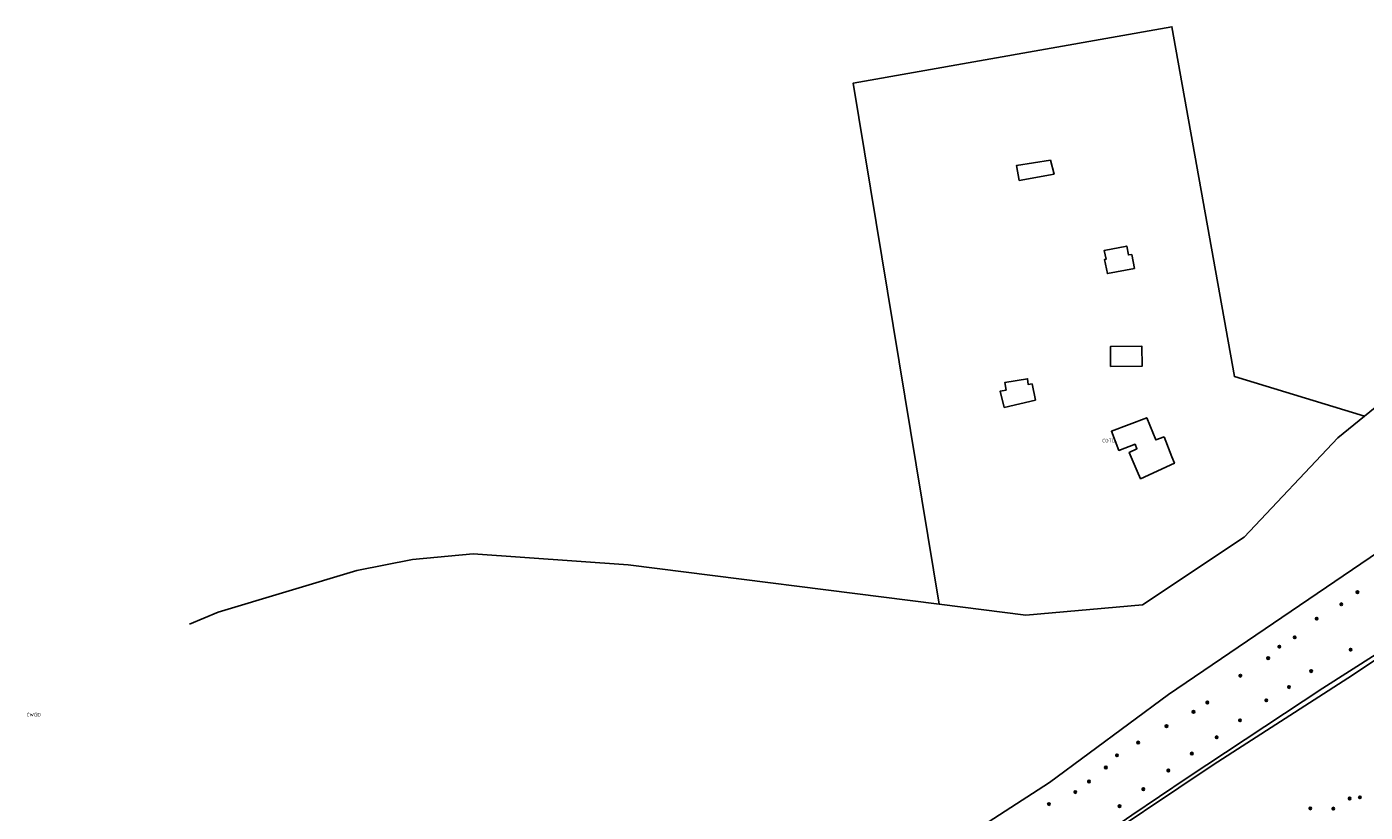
# Model space of a CAD drawing. Extents: x 143041 to 143717, y 457187 to 457767.
# Tile 5 of 10: x 143060 to 143392, y 457556 to 457750. Entities that reach past the tile are written whole.
import ezdxf
from ezdxf.enums import TextEntityAlignment as Align

# ---------------------------------------------------------------- set-up
doc = ezdxf.new("R2010")
doc.units = 0
doc.header["$LTSCALE"] = 4
doc.layers.get('0').update_dxf_attribs({"linetype": 'CONTINUOUS'})
for name, color, linetype in [('COTD', 7, 'CONTINUOUS'), ('CWGD', 7, 'CONTINUOUS'), ('G_BTD', 3, 'CONTINUOUS'), ('G_OTD', 32, 'CONTINUOUS'), ('G_OWG', 6, 'CONTINUOUS'), ('G_WGD', 7, 'CONTINUOUS'), ('PVGO', 102, 'CONTINUOUS')]:
    doc.layers.add(name, color=color, linetype=linetype)
doc.styles.add('ISO', font='ISO')

# ---------------------------------------------------------------- blocks, each defined once
blk = doc.blocks.new('boom')
at = {"color": 0}
for radius in [0.315, 0.225, 0.135]:
    blk.add_circle((0, 0), radius, dxfattribs=at)

msp = doc.modelspace()

# ---------------------------------------------------------------- linework, layer by layer
at = {"layer": 'G_BTD', "linetype": 'Continuous', "transparency": 33554687}
msp.add_lwpolyline([(143660.004, 457613.04), (143657.131, 457612.599), (143628.145, 457619.331), (143588.962, 457627.669), (143558.066, 457636.109), (143526.198, 457640.712), (143511.955, 457641.947), (143505.971, 457641.522), (143493.293, 457640.621), (143481.673, 457637.859), (143459.891, 457629.466), (143447.368, 457624.129), (143438.641, 457619.796), (143409.27, 457603.151), (143387.841, 457588.83), (143354.42, 457567.351), (143320.175, 457544.351), (143308.955, 457536.522), (143307.037, 457536.064)], dxfattribs=at)
at = {"layer": 'G_OTD', "linetype": 'Continuous', "transparency": 33554687}
for points in [[(143286.552, 457607.2), (143265.167, 457736.409), (143344.192, 457750.425), (143359.698, 457663.647), (143391.939, 457653.832)], [(143306.37, 457712.27), (143305.67, 457715.99), (143314.08, 457717.32), (143314.99, 457713.87), (143306.37, 457712.27)], [(143334.242, 457693.965), (143334.911, 457690.476), (143328.208, 457689.192), (143327.535, 457692.7), (143327.872, 457692.764), (143327.453, 457694.952), (143333.024, 457696.02), (143333.447, 457693.812), (143334.242, 457693.965)], [(143329.027, 457666.152), (143328.973, 457671.098), (143336.758, 457671.183), (143336.812, 457666.237), (143329.027, 457666.152)], [(143309.54, 457661.86), (143310.37, 457657.83), (143302.66, 457656.01), (143301.6, 457660.01), (143303.12, 457660.29), (143302.76, 457662.15), (143308.45, 457663.1), (143308.56, 457661.7), (143309.54, 457661.86)], [(143342.25, 457648.7), (143344.22, 457643.77), (143344.85, 457642.15), (143336.43, 457638.31), (143335.56, 457640.22), (143333.64, 457644.86), (143335.52, 457645.74), (143335.08, 457646.88), (143331.08, 457645.36), (143329.23, 457650.11), (143337.99, 457653.43), (143340.24, 457647.94), (143342.25, 457648.7)]]:
    msp.add_lwpolyline(points, dxfattribs=at)
at = {"layer": 'G_OWG', "linetype": 'Continuous', "transparency": 33554687}
for points in [[(143307.037, 457536.064), (143313.817, 457540.796), (143320.614, 457545.505), (143327.427, 457550.189), (143334.257, 457554.85), (143341.103, 457559.487), (143347.965, 457564.099), (143381.589, 457586.375), (143408.961, 457603.81), (143438.024, 457620.94), (143449.424, 457626.594), (143464.426, 457632.762), (143481.308, 457639.184), (143495.627, 457643.237), (143508.076, 457643.841), (143526.278, 457643.014), (143539.795, 457640.323), (143559.377, 457637.528)], [(143420.168, 457635.756), (143410.635, 457630.507), (143343.4, 457584.81), (143313.84, 457562.98), (143275.25, 457538.02), (143190.33, 457505.31), (143089.11, 457456.05), (143079.798, 457453.354)]]:
    msp.add_lwpolyline(points, dxfattribs=at)
at = {"layer": 'G_WGD', "linetype": 'Continuous', "transparency": 33554687}
for points in [[(143391.939, 457653.832), (143412.591, 457670.639), (143445.312, 457675.77), (143445.7, 457673.3)], [(143286.552, 457607.2), (143308.032, 457604.491), (143336.958, 457607.006), (143362.127, 457623.81), (143385.314, 457648.441), (143391.939, 457653.832)], [(143286.552, 457607.2), (143209.431, 457616.926), (143170.963, 457619.677), (143155.911, 457618.262), (143142.156, 457615.532), (143107.799, 457605.213), (143100.685, 457602.21)]]:
    msp.add_lwpolyline(points, dxfattribs=at)

# ---------------------------------------------------------------- block references
at = {"layer": 'PVGO', "transparency": 33554687}
for p in [(143390.202, 457610.175), (143386.198, 457607.184), (143380.107, 457603.616), (143374.663, 457598.986), (143370.848, 457596.648), (143388.512, 457595.933), (143368.08, 457593.818), (143361.189, 457589.45), (143378.731, 457590.61), (143373.232, 457586.643), (143353.006, 457582.806), (143367.614, 457583.343), (143349.554, 457580.488), (143342.868, 457576.933), (143361.094, 457578.394), (143335.843, 457572.87), (143355.319, 457574.191), (143330.591, 457569.703), (143349.152, 457570.145), (143327.836, 457566.681), (143343.339, 457565.942), (143323.659, 457563.215), (143320.256, 457560.59), (143337.132, 457561.307), (143388.27, 457559.01), (143390.819, 457559.298), (143313.721, 457557.619), (143331.24, 457557.104), (143378.513, 457556.541), (143384.227, 457556.499)]:
    msp.add_blockref('boom', p, dxfattribs=at)

# ---------------------------------------------------------------- texts
at = {"layer": 'COTD', "transparency": 33554687, "style": 'ISO'}
msp.add_text('COTD', height=0.9, dxfattribs=at).set_placement((143328.553, 457647.767), align=Align.MIDDLE_CENTER)
at = {"layer": 'CWGD', "transparency": 33554687, "style": 'ISO'}
msp.add_text('CWGD', height=0.9, dxfattribs=at).set_placement((143062.031, 457579.801), align=Align.MIDDLE_CENTER)

doc.saveas('drawing.dxf')
